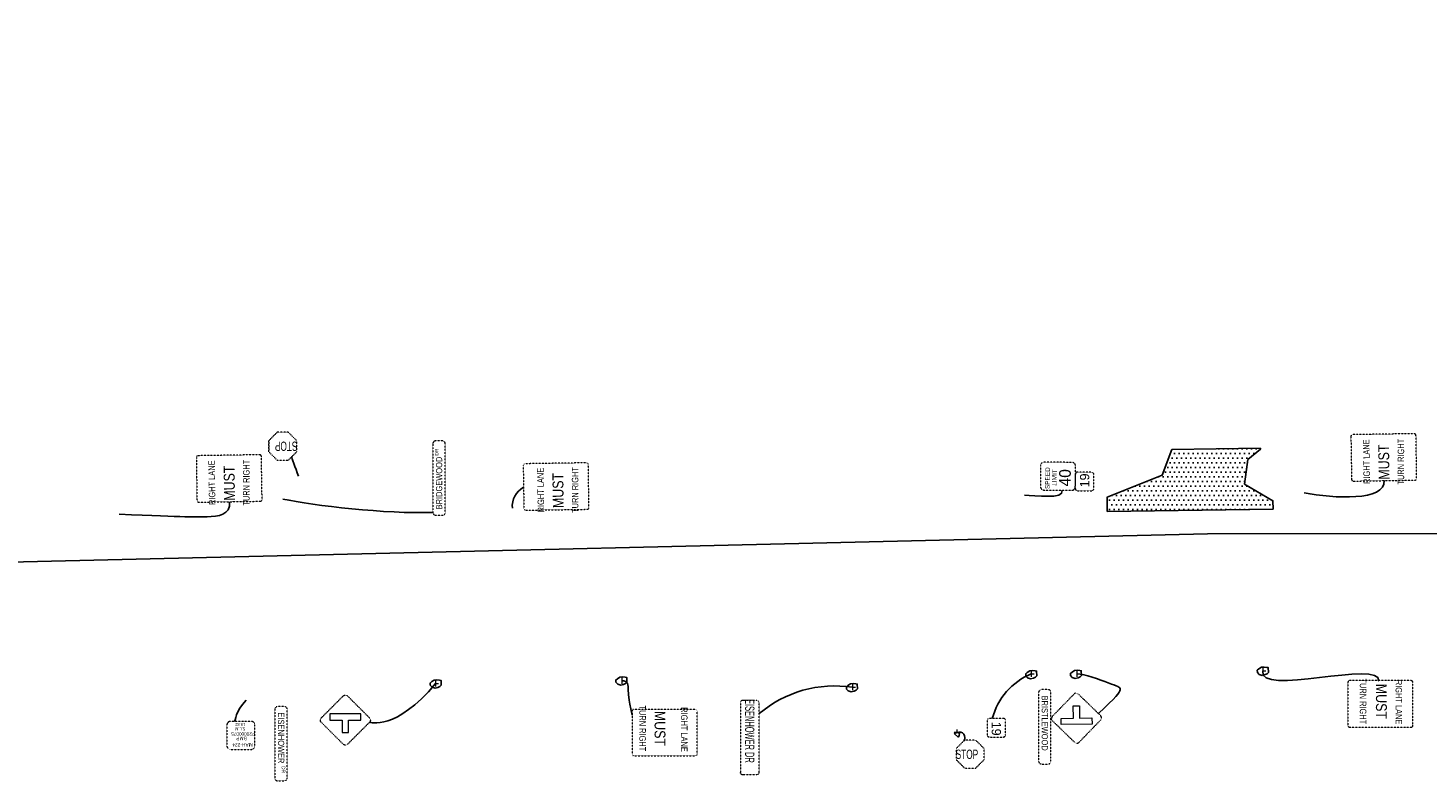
# Model space of a CAD drawing. Extents: x 2474761 to 2485264, y 499455 to 501118.
# Tile 19 of 30: x 2481350 to 2482102, y 500026 to 500431. Entities that reach past the tile are written whole.
import ezdxf
from ezdxf.enums import TextEntityAlignment as Align

# ---------------------------------------------------------------- set-up
doc = ezdxf.new("R2010")
doc.units = 21
doc.header["$MEASUREMENT"] = 0
doc.linetypes.add('DGN Style 2', pattern=[0.017105, 0.010263, -0.006842])
for name, color, linetype in [('MT_P_Cells', 7, 'Continuous'), ('MT_P_Work_Area', 7, 'Continuous'), ('SH_Text', 7, 'Continuous'), ('SN_X_Public', 3, 'Continuous')]:
    doc.layers.add(name, color=color, linetype=linetype)
doc.layers.add('SC_Scratch1', color=7, linetype='Continuous', plot=False)
doc.styles.add('Style-ISO_FONTLEFT', font='ISO_FONTLEFT.shx')

# ---------------------------------------------------------------- blocks, each defined once
blk = doc.blocks.new('W16-8P_1')
at = {"layer": 'SN_X_Public', "color": 132, "linetype": 'DGN Style 2', "lineweight": 0, "flags": 128}
blk.add_lwpolyline([(18.5, 6.49), (-18.37, 6.85, 0.414214), (-19.95, 5.3), (-19.98, 1.76, 0.414214), (-18.44, 0.18), (18.44, -0.18, 0.414214), (20.01, 1.36), (20.05, 4.91, 0.414214)], format="xyb", close=True, dxfattribs=at)
at = {"layer": 'SN_X_Public', "color": 7, "linetype": 'Continuous', "lineweight": 0, "style": 'Style-ISO_FONTLEFT'}
for s, height, width, p in [('EISENHOWER', 3.331, 0.900449, (-16.77, 3.5)), ('DR', 1.874, 0.90045, (12.1, 4.51))]:
    blk.add_text(s, height=height, rotation=359.44097, dxfattribs=dict(at, width=width)).set_placement(p, align=Align.MIDDLE_LEFT)
blk = doc.blocks.new('W2-2R')
at = {"layer": 'SN_X_Public', "color": 132, "linetype": 'DGN Style 2', "lineweight": 0, "flags": 128}
blk.add_lwpolyline([(-12.82, 14.76), (-0.92, 26.43, -0.414214), (1.44, 26.4), (13.11, 14.5, -0.414214), (13.08, 12.15), (1.18, 0.48, -0.414214), (-1.17, 0.5), (-12.84, 12.4, -0.414214)], format="xyb", close=True, dxfattribs=at)
at = {"layer": 'SN_X_Public', "color": 7, "linetype": 'Continuous', "lineweight": 0, "flags": 128}
blk.add_lwpolyline([(0.15, 15.12), (0.21, 21.78), (-3.12, 21.82), (-3.28, 5.15), (0.05, 5.12), (0.11, 11.78), (6.78, 11.72), (6.81, 15.05)], close=True, dxfattribs=at)
blk = doc.blocks.new('W16-8P')
at = {"layer": 'SN_X_Public', "color": 132, "linetype": 'DGN Style 2', "lineweight": 0, "flags": 128}
blk.add_lwpolyline([(18.5, 6.49), (-18.37, 6.85, 0.414214), (-19.95, 5.3), (-19.98, 1.76, 0.414214), (-18.44, 0.18), (18.44, -0.18, 0.414214), (20.01, 1.36), (20.05, 4.91, 0.414214)], format="xyb", close=True, dxfattribs=at)
at = {"layer": 'SN_X_Public', "color": 7, "linetype": 'Continuous', "lineweight": 0, "style": 'Style-ISO_FONTLEFT'}
for s, height, width, p in [('BRIDGEWOOD', 3.331, 0.900449, (-16.77, 3.5)), ('DR', 1.874, 0.90045, (12.1, 4.51))]:
    blk.add_text(s, height=height, rotation=359.44097, dxfattribs=dict(at, width=width)).set_placement(p, align=Align.MIDDLE_LEFT)
blk = doc.blocks.new('R2-1_2')
at = {"layer": 'SN_X_Public', "color": 132, "linetype": 'DGN Style 2', "lineweight": 0, "flags": 128}
blk.add_lwpolyline([(5.81, 18.69), (-5.44, 18.8, 0.414214), (-7.33, 16.95), (-7.48, 1.95, 0.414214), (-5.62, 0.05), (5.62, -0.05, 0.414214), (7.52, 1.8), (7.66, 16.8, 0.414214)], format="xyb", close=True, dxfattribs=at)
at = {"layer": 'SN_X_Public', "color": 7, "lineweight": 0, "style": 'Style-ISO_FONTLEFT'}
for s, height, p in [('SPEED', 2.501, (-0.93, 15.01)), ('40', 6.25, (-0.76, 5.63)), ('LIMIT', 2.501, (-0.58, 11.26))]:
    blk.add_text(s, height=height, rotation=359.44097, dxfattribs=at).set_placement(p, align=Align.MIDDLE_CENTER)
blk = doc.blocks.new('D10-H8_1')
at = {"layer": 'SN_X_Public', "color": 132, "linetype": 'DGN Style 2', "lineweight": 0, "flags": 128}
blk.add_lwpolyline([(3.85, 9.96), (-3.65, 10.04, 0.414214), (-4.91, 8.8), (-4.99, 1.3, 0.414214), (-3.75, 0.04), (3.75, -0.04, 0.414214), (5.01, 1.2), (5.09, 8.7, 0.414214)], format="xyb", close=True, dxfattribs=at)
at = {"layer": 'SN_X_Public', "color": 7, "linetype": 'Continuous', "lineweight": 0, "style": 'Style-ISO_FONTLEFT'}
blk.add_text('19', height=5, rotation=359.44097, dxfattribs=at).set_placement((0.59, 4.99), align=Align.MIDDLE_CENTER)
blk = doc.blocks.new('W2-2L_1')
at = {"layer": 'SN_X_Public', "color": 132, "linetype": 'DGN Style 2', "lineweight": 0, "flags": 128}
blk.add_lwpolyline([(13.11, 14.5), (1.44, 26.4, 0.414214), (-0.92, 26.43), (-12.82, 14.76, 0.414214), (-12.84, 12.4), (-1.17, 0.5, 0.414214), (1.18, 0.48), (13.08, 12.15, 0.414214)], format="xyb", close=True, dxfattribs=at)
at = {"layer": 'SN_X_Public', "color": 7, "linetype": 'Continuous', "lineweight": 0, "flags": 128}
blk.add_lwpolyline([(0.15, 15.12), (0.21, 21.78), (3.55, 21.75), (3.38, 5.09), (0.05, 5.12), (0.11, 11.78), (-6.55, 11.85), (-6.52, 15.18)], close=True, dxfattribs=at)
blk = doc.blocks.new('R1-1')
at = {"layer": 'SN_X_Public', "color": 132, "linetype": 'DGN Style 2', "lineweight": 0, "flags": 128}
for points in [[(7.54, 4.43), (7.6, 10.43), (3.15, 14.97), (-2.85, 15.03), (-7.4, 10.57), (-7.46, 4.57), (-3, 0.03), (3, -0.03)], [(7.6, 10.43), (7.54, 4.43)]]:
    blk.add_lwpolyline(points, close=True, dxfattribs=at)
at = {"layer": 'SN_X_Public', "color": 7, "linetype": 'Continuous', "lineweight": 0, "style": 'Style-ISO_FONTLEFT', "width": 0.66625}
blk.add_text('STOP', height=5, rotation=359.44097, dxfattribs=at).set_placement((-1.78, 7.52), align=Align.MIDDLE_CENTER)
blk = doc.blocks.new('SGN1P_2')
at = {"layer": 'MT_P_Cells', "color": 3, "linetype": 'Continuous', "lineweight": 0}
for p, q in [((0, 0), (-0.08, 0)), ((0, 0.08), (0, -0.08))]:
    blk.add_line(p, q, dxfattribs=at)
blk = doc.blocks.new('*U1071')
at = {"layer": 'SN_X_Public', "color": 132, "linetype": 'DGN Style 2', "lineweight": 0, "flags": 128}
for points in [[(-5, 18.75), (-5, -18.75)], [(3.75, 20), (-3.75, 20)], [(5, -18.75), (5, 18.75)], [(3.75, -20), (-3.75, -20)]]:
    blk.add_lwpolyline(points, dxfattribs=at)
at = {"layer": 'SN_X_Public', "color": 132, "linetype": 'DGN Style 2', "lineweight": 0}
for centre, start, end in [((-3.75, 18.75), 90, 180), ((3.75, -18.75), 270, 0)]:
    blk.add_arc(centre, 1.25, start, end, dxfattribs=at)
at = {"layer": 'SN_X_Public', "color": 132, "linetype": 'DGN Style 2', "lineweight": 0, "extrusion": (0, 0, -1)}
for centre, start, end in [((-3.75, 18.75), 90, 180), ((3.75, -18.75), 270, 0)]:
    blk.add_arc(centre, 1.25, start, end, dxfattribs=at)
at = {"layer": 'SN_X_Public', "color": 7, "linetype": 'Continuous', "lineweight": 0, "style": 'Style-ISO_FONTLEFT', "width": 0.6}
blk.add_text('EISENHOWER DR', height=5, rotation=270, dxfattribs=at).set_placement((0, 3.61), align=Align.MIDDLE_CENTER)
blk = doc.blocks.new('SGN1P')
at = {"layer": 'SN_X_Public', "color": 3, "linetype": 'Continuous', "lineweight": 0}
for p, q in [((0, 0), (-0.08, 0)), ((0, 0.08), (0, -0.08))]:
    blk.add_line(p, q, dxfattribs=at)

msp = doc.modelspace()

# ---------------------------------------------------------------- hatches: boundary and pattern name
at = {"layer": 'MT_P_Work_Area'}
h = msp.add_hatch(dxfattribs=at)
h.set_pattern_fill('DOTS', color=256, scale=2, style=0)
h.set_pattern_definition([(0, (0, 0), (1.25, 2.5), [0, -2.5])])
h.paths.add_polyline_path([(2481930.03, 500171.45), (2481929.94, 500179.04), (2481959.5, 500190.85), (2481964.81, 500204.69), (2482012.35, 500205.34), (2482012.36, 500204.84), (2482005.68, 500199.25), (2482003.87, 500186.13), (2482019.1, 500177.17), (2482019.16, 500172.67)], flags=0)

# ---------------------------------------------------------------- linework, layer by layer
at = {"layer": 'MT_P_Work_Area', "flags": 128}
msp.add_lwpolyline([(2481930.03, 500171.45), (2481929.94, 500179.04), (2481959.5, 500190.85), (2481964.81, 500204.69), (2482012.35, 500205.34), (2482012.36, 500204.84), (2482005.68, 500199.25), (2482003.87, 500186.13), (2482019.1, 500177.17), (2482019.16, 500172.67)], close=True, dxfattribs=at)
at = {"layer": 'SC_Scratch1', "flags": 128}
msp.add_lwpolyline([(2479476.72, 500116.06), (2480100.14, 500131.93), (2481331.82, 500143.98), (2481983.86, 500159.28), (2482687.05, 500160), (2483435.82, 500165.39), (2484029.96, 500184.52), (2484461.06, 500204.03), (2484280.92, 500836.22), (2477604.76, 500751.23)], dxfattribs=at)
for points in [[(2481668.35, 500078.01), (2481666.75, 500078.53), (2481665.79, 500079.53), (2481665.72, 500080.73), (2481666.6, 500081.46), (2481667.95, 500082.33), (2481669.37, 500082.49), (2481670.77, 500082.28), (2481671.59, 500082.15), (2481671.67, 500079.58), (2481670.97, 500078.88), (2481669.87, 500078.39)], [(2481888.77, 500081.39), (2481887.17, 500081.9), (2481886.2, 500082.9), (2481886.14, 500084.1), (2481887.02, 500084.84), (2481888.37, 500085.71), (2481889.78, 500085.87), (2481891.18, 500085.66), (2481892.01, 500085.53), (2481892.08, 500082.95), (2481891.38, 500082.25), (2481890.28, 500081.77)], [(2481912.82, 500081.61), (2481911.22, 500082.13), (2481910.26, 500083.13), (2481910.19, 500084.33), (2481911.07, 500085.06), (2481912.42, 500085.93), (2481913.84, 500086.1), (2481915.24, 500085.88), (2481916.06, 500085.75), (2481916.14, 500083.18), (2481915.44, 500082.48), (2481914.34, 500082)], [(2482013.32, 500083.26), (2482011.72, 500083.78), (2482010.76, 500084.78), (2482010.69, 500085.98), (2482011.57, 500086.71), (2482012.92, 500087.58), (2482014.34, 500087.75), (2482015.74, 500087.53), (2482016.56, 500087.4), (2482016.64, 500084.83), (2482015.94, 500084.13), (2482014.84, 500083.64)], [(2481568.51, 500076.42), (2481566.91, 500076.94), (2481565.94, 500077.94), (2481565.87, 500079.14), (2481566.76, 500079.87), (2481568.11, 500080.74), (2481569.52, 500080.9), (2481570.92, 500080.69), (2481571.74, 500080.56), (2481571.82, 500077.99), (2481571.12, 500077.29), (2481570.02, 500076.8)], [(2481792.34, 500074.39), (2481790.74, 500074.91), (2481789.78, 500075.91), (2481789.71, 500077.11), (2481790.59, 500077.84), (2481791.94, 500078.71), (2481793.36, 500078.87), (2481794.76, 500078.66), (2481795.58, 500078.53), (2481795.65, 500075.96), (2481794.96, 500075.26), (2481793.86, 500074.77)], [(2481847.63, 500051.92), (2481849.79, 500050.07), (2481850.43, 500050.65), (2481850.55, 500052.16), (2481849.31, 500052.49)]]:
    msp.add_lwpolyline(points, close=True, dxfattribs=at)
at = {"layer": 'SH_Text'}
for centre, radius, start, end in [((2481621.74, 500174.15), 11.68, 118.71487, 185.1409), ((2481902.64, 500051.05), 35.61, 112.28794, 165.25887), ((2481783.46, 500014.7), 62.88, 81.30745, 130.28473)]:
    msp.add_arc(centre, radius, start, end, dxfattribs=at)
at = {"layer": 'SH_Text', "extrusion": (0, 0, -1)}
msp.add_arc((-2481850.51, 500049.79), 2.96, 65.96695, 216.31945, dxfattribs=at)
at = {"layer": 'SH_Text'}
for points in [[(2481495.08, 500190.38), (2481493.34, 500194.82), (2481491.37, 500200.68), (2481491.37, 500200.68)], [(2482078.91, 500187.96), (2482079.83, 500176.84), (2482051.77, 500178.36), (2482035.96, 500181.35)], [(2481885.52, 500180.1), (2481890.96, 500180.22), (2481907, 500177.68), (2481905.78, 500182.67)], [(2481458.04, 500176.63), (2481458.78, 500169.38), (2481444.83, 500168.21), (2481435.52, 500168.33), (2481398.71, 500169.86)], [(2481567.32, 500170.9), (2481542.32, 500169.96), (2481503.25, 500174.59), (2481486.73, 500178.03)], [(2482076, 500080.19), (2482077.78, 500091.96), (2482010.06, 500071.62), (2482013.73, 500085.68)], [(2481925.23, 500062.74), (2481934.83, 500071.52), (2481938.87, 500076.62), (2481933.59, 500077.85), (2481917.94, 500084.09), (2481913.65, 500084.04)], [(2481568.84, 500078.89), (2481547.56, 500053.25), (2481533.35, 500058.09), (2481533.35, 500058.09)], [(2481674.47, 500061.92), (2481672.54, 500071.6), (2481672.43, 500075.17), (2481672.39, 500080.54), (2481668.97, 500080.37)], [(2481467.05, 500069.84), (2481460.71, 500063.97), (2481461.42, 500058.47), (2481460.57, 500058.47)]]:
    msp.add_open_spline(points, degree=3, dxfattribs=at)
at = {"layer": 'SN_X_Public', "color": 132, "linetype": 'DGN Style 2', "lineweight": 0, "flags": 128}
for points in [[(2482061.04, 500211.69), (2482061.39, 500188.69), (2482061.39, 500188.69, 0.414214), (2482062.41, 500187.71), (2482062.41, 500187.7), (2482095.4, 500188.21), (2482095.4, 500188.21, 0.414214), (2482096.39, 500189.23), (2482096.39, 500189.23), (2482096.03, 500212.23), (2482096.03, 500212.23, 0.414214), (2482095.02, 500213.21), (2482095.02, 500213.21), (2482062.02, 500212.7), (2482062.02, 500212.7, 0.414214)], [(2481440.17, 500200.36), (2481440.53, 500177.36), (2481440.53, 500177.36, 0.414214), (2481441.54, 500176.37), (2481441.54, 500176.37), (2481474.54, 500176.88), (2481474.54, 500176.88, 0.414214), (2481475.52, 500177.9), (2481475.52, 500177.9), (2481475.17, 500200.9), (2481475.17, 500200.9, 0.414214), (2481474.15, 500201.88), (2481474.15, 500201.88), (2481441.16, 500201.37), (2481441.16, 500201.37, 0.414214)], [(2481615.95, 500196.02), (2481616.31, 500173.02), (2481616.31, 500173.02, 0.414214), (2481617.32, 500172.04), (2481617.32, 500172.04), (2481650.32, 500172.55), (2481650.32, 500172.55, 0.414214), (2481651.3, 500173.56), (2481651.3, 500173.56), (2481650.95, 500196.56), (2481650.95, 500196.56, 0.414214), (2481649.93, 500197.54), (2481649.93, 500197.54), (2481616.93, 500197.04), (2481616.93, 500197.04, 0.414214)], [(2481899.75, 500037.14), (2481899.75, 500074.02, 0.414214), (2481898.19, 500075.58), (2481894.65, 500075.58, 0.414214), (2481893.09, 500074.02), (2481893.09, 500037.14, 0.414214), (2481894.65, 500035.58), (2481898.19, 500035.58, 0.414214)], [(2482094.41, 500056.41), (2482094.41, 500079.41), (2482094.41, 500079.41, 0.414214), (2482093.41, 500080.41), (2482093.41, 500080.41), (2482060.41, 500080.41), (2482060.41, 500080.41, 0.414214), (2482059.41, 500079.41), (2482059.41, 500079.41), (2482059.41, 500056.41), (2482059.41, 500056.41, 0.414214), (2482060.41, 500055.41), (2482060.41, 500055.41), (2482093.41, 500055.41), (2482093.41, 500055.41, 0.414214)], [(2481709.47, 500040.97), (2481709.47, 500063.97), (2481709.47, 500063.97, 0.414214), (2481708.47, 500064.97), (2481708.47, 500064.97), (2481675.47, 500064.97), (2481675.47, 500064.97, 0.414214), (2481674.47, 500063.97), (2481674.47, 500063.97), (2481674.47, 500040.97), (2481674.47, 500040.97, 0.414214), (2481675.47, 500039.97), (2481675.47, 500039.97), (2481708.47, 500039.97), (2481708.47, 500039.97, 0.414214)], [(2481458.49, 500043.47), (2481469.74, 500043.47, 0.414214), (2481471.62, 500045.34), (2481471.62, 500056.59, 0.414214), (2481469.74, 500058.47), (2481458.49, 500058.47, 0.414214), (2481456.62, 500056.59), (2481456.62, 500045.34, 0.414214)]]:
    msp.add_lwpolyline(points, format="xyb", close=True, dxfattribs=at)
msp.add_lwpolyline([(2481863.78, 500037.91), (2481863.78, 500043.91), (2481859.28, 500048.41), (2481853.28, 500048.41), (2481848.78, 500043.91), (2481848.78, 500037.91), (2481853.28, 500033.41), (2481859.28, 500033.41)], close=True, dxfattribs=at)

# ---------------------------------------------------------------- block references
at = {"layer": 'MT_P_Cells', "color": 3, "linetype": 'Continuous', "lineweight": 0, "xscale": 20, "yscale": 20, "zscale": 20, "rotation": 270.0000000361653}
msp.add_blockref('SGN1P_2', (2481849.31, 500052.49), dxfattribs=at)
at = {"layer": 'SN_X_Public', "color": 132, "linetype": 'DGN Style 2', "lineweight": 0}
for name, p, rotation in [('R1-1', (2481486.63, 500213.95), 180.5590288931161), ('D10-H8_1', (2481922.83, 500187.54), 90.55902889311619), ('W2-2R', (2481506.86, 500059.19), 270.5590288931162), ('W2-2L_1', (2481900.02, 500060.01), 271.4430709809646), ('D10-H8_1', (2481865.37, 500055.11), 270.5590288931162)]:
    msp.add_blockref(name, p, dxfattribs=dict(at, rotation=rotation))
at = {"layer": 'SN_X_Public', "color": 7, "linetype": 'Continuous', "lineweight": 0}
for name, p, rotation in [('W16-8P', (2481574.04, 500189.33), 90.55902889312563), ('W16-8P_1', (2481482.41, 500046.5), 270.5590288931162)]:
    msp.add_blockref(name, p, dxfattribs=dict(at, rotation=rotation))
at = {"layer": 'SN_X_Public', "color": 7, "lineweight": 0, "rotation": 90.06977444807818}
msp.add_blockref('R2-1_2', (2481912.88, 500190.25), dxfattribs=at)
at = {"layer": 'SN_X_Public', "color": 3, "linetype": 'Continuous', "lineweight": 0, "extrusion": (0, 0, -1), "xscale": 20, "yscale": 20, "zscale": 20}
for p in [(-2481889.14, 500084), (-2481913.65, 500084.04), (-2482013.73, 500085.68), (-2481568.84, 500078.89), (-2481668.97, 500080.38), (-2481792.97, 500076.86)]:
    msp.add_blockref('SGN1P', p, dxfattribs=at)
at = {"layer": 'SN_X_Public', "color": 132, "linetype": 'DGN Style 2', "lineweight": 0}
msp.add_blockref('*U1071', (2481737.77, 500049.77), dxfattribs=at)

# ---------------------------------------------------------------- texts
at = {"layer": 'SN_X_Public', "color": 7, "linetype": 'Continuous', "lineweight": 0, "style": 'Style-ISO_FONTLEFT'}
for s, height, rotation, width, p in [('RIGHT LANE', 3.5, 90.88404, 0.785714, (2482069.38, 500198.17)), ('MUST', 5.833, 90.88404, 0.857144, (2482078.75, 500197.93)), ('TURN RIGHT', 3.5, 90, 0.785714, (2482087.91, 500198.18)), ('RIGHT LANE', 3.5, 90.88404, 0.785714, (2481448.51, 500186.84)), ('MUST', 5.833, 90.88404, 0.857144, (2481457.89, 500186.6)), ('TURN RIGHT', 3.5, 90, 0.785714, (2481467.04, 500186.85)), ('RIGHT LANE', 3.5, 90.88404, 0.785714, (2481625.31, 500182.88)), ('MUST', 5.833, 90.88404, 0.857144, (2481634.69, 500182.65)), ('TURN RIGHT', 3.5, 90, 0.785714, (2481643.84, 500182.9)), ('TURN RIGHT', 3.5, 270, 0.785714, (2482067.58, 500069.27)), ('MUST', 5.833, 270, 0.857144, (2482077.42, 500069.25)), ('RIGHT LANE', 3.5, 270, 0.785714, (2482086.79, 500068.87)), ('TURN RIGHT', 3.5, 270, 0.785714, (2481680.14, 500054.74)), ('MUST', 5.833, 270, 0.857144, (2481689.51, 500054.72)), ('RIGHT LANE', 3.5, 270, 0.785714, (2481702.55, 500054.13)), ('P20000075', 1.875, 180, 0.79984, (2481465.31, 500051.75)), ('MAH-224', 1.875, 180, 0.959808, (2481464.99, 500045.89)), ('BMP', 1.875, 180, 0.959808, (2481464.45, 500049.32))]:
    msp.add_text(s, height=height, rotation=rotation, dxfattribs=dict(at, width=width)).set_placement(p, align=Align.MIDDLE_CENTER)
at = {"layer": 'SN_X_Public', "color": 7, "linetype": 'Continuous', "lineweight": 0, "style": 'Style-ISO_FONTLEFT', "width": 0.900449}
msp.add_text('BRISTLEWOOD', height=3.3314, rotation=270, dxfattribs=at).set_placement((2481896.42, 500072.39), align=Align.MIDDLE_LEFT)
at = {"layer": 'SN_X_Public', "color": 7, "linetype": 'DGN Style 2', "lineweight": 0, "style": 'Style-ISO_FONTLEFT', "width": 0.66625}
msp.add_text('STOP', height=5, dxfattribs=at).set_placement((2481854.56, 500040.84), align=Align.MIDDLE_CENTER)
at = {"layer": 'SN_X_Public', "color": 7, "linetype": 'Continuous', "lineweight": 0, "insert": (2481463.77, 500055.66), "char_height": 1.5753, "attachment_point": 5, "rotation": 180, "line_spacing_factor": 0.9, "style": 'Style-ISO_FONTLEFT'}
msp.add_mtext('\\H1x;\\W0.929814;S.L.M\\P18.82', dxfattribs=at)

doc.saveas('drawing.dxf')
